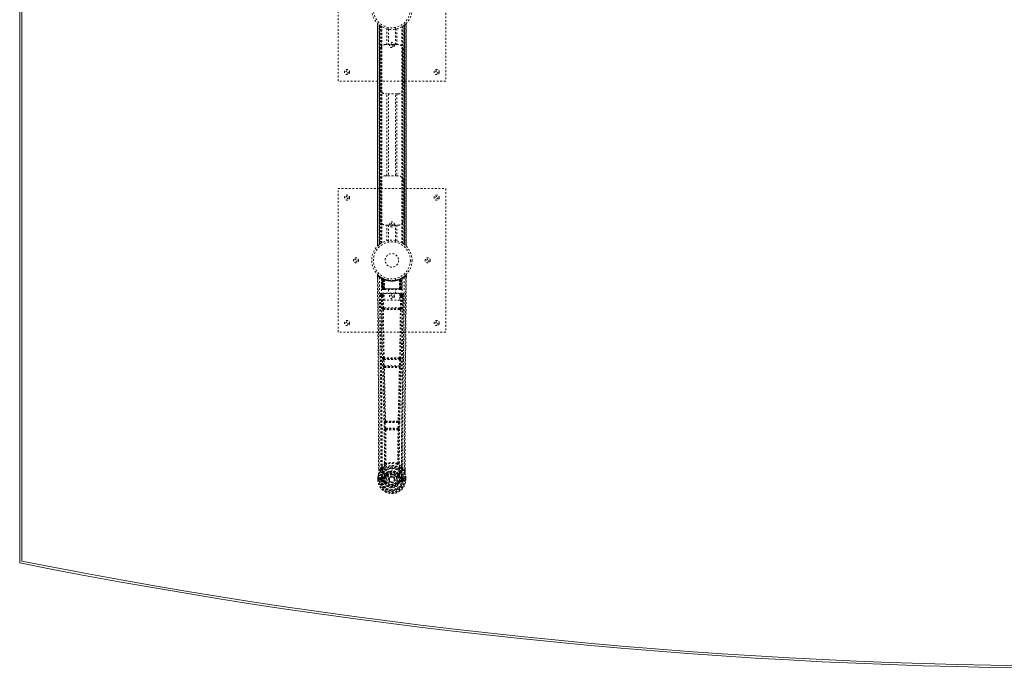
# Model space of a CAD drawing. Header units: inches. Extents: x 5 to 125, y 30 to 90.
# Tile 1 of 6: x 5 to 60, y 30 to 66. Entities that reach past the tile are written whole.
import ezdxf

# ---------------------------------------------------------------- set-up
doc = ezdxf.new("R2010")
doc.units = ezdxf.units.IN
doc.header["$MEASUREMENT"] = 0
doc.linetypes.add('SLD-Dashed', pattern=[0.075, 0.05, -0.025])
doc.linetypes.add('SLD-Solid', pattern=[0])

msp = doc.modelspace()

# ---------------------------------------------------------------- linework, layer by layer
at = {"color": 7, "linetype": 'SLD-Solid', "lineweight": 15}
for p, q in [((5.164, 35.945), (5.164, 83.695)), ((5.282, 36.042), (5.282, 83.598)), ((5.282, 83.598), (5.282, 36.042))]:
    msp.add_line(p, q, dxfattribs=at)
at = {"color": 7, "linetype": 'SLD-Dashed', "lineweight": 0}
for p, q in [((22.914, 62.82), (22.914, 70.82)), ((28.914, 70.82), (28.914, 62.82)), ((25.108, 66.033), (25.108, 53.607)), ((25.109, 66.036), (25.109, 53.605)), ((25.109, 53.606), (25.109, 66.034)), ((25.109, 66.034), (25.109, 66.033)), ((25.121, 53.618), (25.121, 66.022)), ((25.199, 53.689), (25.199, 65.951)), ((25.199, 65.951), (25.199, 53.689)), ((25.203, 65.948), (25.203, 53.692)), ((25.243, 65.916), (25.207, 65.944)), ((25.207, 53.696), (25.207, 65.944)), ((25.207, 65.944), (25.207, 53.696)), ((25.213, 65.94), (25.213, 53.7)), ((25.222, 53.707), (25.222, 65.933)), ((25.223, 53.708), (25.223, 65.932)), ((25.225, 65.93), (25.225, 53.71)), ((25.227, 65.929), (25.227, 53.711)), ((25.258, 65.906), (25.258, 53.734)), ((26.578, 53.728), (26.578, 65.912)), ((26.6, 53.711), (26.6, 65.929)), ((26.602, 53.71), (26.602, 65.93)), ((26.604, 65.932), (26.604, 53.708)), ((26.608, 65.935), (26.608, 53.705)), ((26.62, 65.944), (26.62, 53.696)), ((26.62, 53.696), (26.62, 65.944)), ((26.623, 53.693), (26.623, 65.947)), ((26.629, 65.951), (26.624, 65.948)), ((26.624, 53.692), (26.624, 65.948)), ((26.629, 65.951), (26.629, 53.689)), ((26.629, 53.689), (26.629, 65.951)), ((26.707, 66.022), (26.707, 53.618)), ((26.719, 53.604), (26.719, 66.035)), ((26.719, 66.034), (26.719, 53.606)), ((26.719, 53.607), (26.719, 66.033)), ((25.315, 65.867), (25.311, 65.87)), ((25.315, 53.773), (25.315, 65.867)), ((25.341, 53.788), (25.341, 65.852)), ((25.358, 53.798), (25.358, 65.842)), ((25.632, 64.855), (25.632, 65.731)), ((25.714, 65.809), (25.714, 65.712)), ((25.716, 65.712), (25.716, 64.855)), ((26.111, 64.855), (26.111, 65.712)), ((26.114, 65.712), (26.114, 65.809)), ((26.195, 65.731), (26.195, 64.855)), ((26.469, 53.798), (26.469, 65.842)), ((26.487, 53.788), (26.487, 65.852)), ((26.512, 53.773), (26.512, 65.867)), ((25.549, 64.855), (25.632, 64.855)), ((26.195, 64.855), (25.632, 64.855)), ((26.195, 64.855), (26.279, 64.855)), ((25.299, 62.355), (25.299, 64.605)), ((26.529, 64.605), (26.529, 62.355)), ((28.914, 62.82), (22.914, 62.82)), ((25.632, 62.105), (25.549, 62.105)), ((25.632, 57.535), (25.632, 62.105)), ((26.195, 62.105), (25.632, 62.105)), ((25.716, 62.105), (25.716, 57.535)), ((26.111, 57.535), (26.111, 62.105)), ((26.195, 62.105), (26.195, 57.535)), ((26.279, 62.105), (26.195, 62.105)), ((25.299, 55.035), (25.299, 57.285)), ((25.549, 57.535), (25.632, 57.535)), ((26.195, 57.535), (25.632, 57.535)), ((26.195, 57.535), (26.279, 57.535)), ((26.529, 57.285), (26.529, 55.035)), ((22.914, 48.82), (22.914, 56.82)), ((22.914, 56.82), (28.914, 56.82)), ((28.914, 56.82), (28.914, 48.82)), ((25.632, 54.785), (25.549, 54.785)), ((25.632, 53.909), (25.632, 54.785)), ((25.632, 54.785), (26.195, 54.785)), ((25.716, 54.785), (25.716, 53.928)), ((26.111, 53.928), (26.111, 54.785)), ((26.195, 54.785), (26.195, 53.909)), ((26.279, 54.785), (26.195, 54.785)), ((25.714, 53.928), (25.714, 53.831)), ((26.114, 53.831), (26.114, 53.928)), ((25.199, 53.689), (25.203, 53.692)), ((26.512, 53.773), (26.517, 53.77)), ((26.584, 53.723), (26.62, 53.696)), ((26.624, 53.692), (26.629, 53.689)), ((26.719, 53.606), (26.718, 53.607)), ((25.107, 51.961), (25.108, 51.877)), ((25.345, 51.846), (25.332, 51.854)), ((25.36, 51.822), (25.346, 51.83)), ((25.367, 51.224), (25.346, 51.83)), ((25.381, 51.224), (25.36, 51.822)), ((25.43, 51.802), (25.363, 51.836)), ((25.379, 51.814), (25.401, 51.22)), ((25.447, 51.776), (25.379, 51.811)), ((25.399, 51.224), (25.379, 51.811)), ((25.406, 51.781), (25.418, 51.807)), ((25.406, 51.781), (25.406, 51.224)), ((25.411, 51.779), (25.406, 51.781)), ((25.411, 51.779), (25.424, 51.805)), ((25.411, 51.224), (25.411, 51.779)), ((25.418, 51.807), (25.424, 51.805)), ((25.419, 51.775), (25.432, 51.801)), ((25.42, 51.224), (25.419, 51.775)), ((25.424, 51.773), (25.436, 51.799)), ((25.424, 51.773), (25.424, 51.224)), ((25.431, 51.801), (25.43, 51.802)), ((25.436, 51.799), (25.432, 51.801)), ((25.438, 51.766), (25.45, 51.792)), ((25.438, 51.766), (25.438, 51.224)), ((25.442, 51.764), (25.453, 51.791)), ((25.442, 51.224), (25.442, 51.764)), ((25.447, 51.776), (25.448, 51.775)), ((25.466, 51.224), (25.447, 51.776)), ((25.448, 51.775), (25.467, 51.224)), ((25.45, 51.792), (25.453, 51.791)), ((25.493, 51.746), (25.491, 51.747)), ((25.496, 51.222), (25.491, 51.747)), ((25.493, 51.746), (25.497, 51.224)), ((25.497, 51.772), (25.494, 51.774)), ((25.714, 51.809), (25.714, 51.712)), ((26.114, 51.712), (26.114, 51.809)), ((26.33, 51.224), (26.334, 51.746)), ((26.334, 51.774), (26.331, 51.772)), ((26.336, 51.747), (26.332, 51.222)), ((26.336, 51.747), (26.334, 51.746)), ((26.36, 51.224), (26.379, 51.775)), ((26.381, 51.776), (26.362, 51.224)), ((26.374, 51.791), (26.386, 51.764)), ((26.377, 51.792), (26.404, 51.805)), ((26.377, 51.792), (26.389, 51.766)), ((26.379, 51.775), (26.381, 51.776)), ((26.449, 51.811), (26.381, 51.776)), ((26.386, 51.764), (26.386, 51.224)), ((26.389, 51.224), (26.389, 51.766)), ((26.396, 51.801), (26.391, 51.799)), ((26.391, 51.799), (26.404, 51.773)), ((26.398, 51.802), (26.396, 51.801)), ((26.396, 51.801), (26.408, 51.775)), ((26.464, 51.836), (26.398, 51.802)), ((26.404, 51.805), (26.409, 51.807)), ((26.404, 51.805), (26.416, 51.779)), ((26.404, 51.224), (26.404, 51.773)), ((26.408, 51.775), (26.408, 51.224)), ((26.409, 51.807), (26.417, 51.811)), ((26.409, 51.807), (26.421, 51.781)), ((26.421, 51.781), (26.416, 51.779)), ((26.416, 51.779), (26.416, 51.224)), ((26.421, 51.224), (26.421, 51.781)), ((26.426, 51.22), (26.448, 51.814)), ((26.428, 51.224), (26.449, 51.811)), ((26.441, 51.805), (26.436, 51.806)), ((26.447, 51.224), (26.467, 51.822)), ((26.46, 51.224), (26.481, 51.83)), ((26.481, 51.83), (26.467, 51.822)), ((26.496, 51.854), (26.482, 51.846)), ((26.56, 51.896), (26.499, 51.859)), ((26.67, 51.984), (26.569, 51.903)), ((26.72, 51.962), (26.69, 51.962)), ((26.72, 51.876), (26.72, 51.961)), ((25.367, 51.224), (25.381, 51.224)), ((25.406, 51.224), (25.367, 51.224)), ((25.381, 51.224), (25.42, 51.224)), ((25.394, 51.196), (25.398, 51.195)), ((25.399, 51.224), (25.466, 51.224)), ((25.399, 51.195), (25.399, 51.195)), ((25.407, 51.195), (25.412, 51.195)), ((26.416, 51.224), (25.411, 51.224)), ((25.411, 51.195), (25.42, 51.195)), ((25.42, 51.195), (25.424, 51.195)), ((25.424, 51.224), (26.404, 51.224)), ((25.429, 51.195), (25.495, 51.195)), ((25.438, 51.224), (25.442, 51.224)), ((26.386, 51.224), (25.442, 51.224)), ((25.467, 51.224), (25.466, 51.224)), ((25.496, 51.222), (25.497, 51.224)), ((25.497, 51.224), (26.33, 51.224)), ((25.498, 51.195), (26.33, 51.195)), ((25.719, 51.195), (25.719, 50.962)), ((26.109, 50.962), (26.109, 51.195)), ((26.33, 51.224), (26.332, 51.222)), ((26.332, 51.195), (26.398, 51.195)), ((26.362, 51.224), (26.36, 51.224)), ((26.362, 51.224), (26.428, 51.224)), ((26.386, 51.224), (26.389, 51.224)), ((26.403, 51.195), (26.407, 51.195)), ((26.407, 51.195), (26.417, 51.195)), ((26.408, 51.224), (26.447, 51.224)), ((26.416, 51.195), (26.421, 51.195)), ((26.46, 51.224), (26.421, 51.224)), ((26.421, 51.195), (26.421, 51.197)), ((26.428, 51.195), (26.428, 51.195)), ((26.429, 51.195), (26.433, 51.196)), ((26.447, 51.224), (26.46, 51.224)), ((25.3, 50.898), (25.297, 50.88)), ((25.298, 50.888), (25.297, 50.878)), ((25.297, 50.878), (25.297, 50.877)), ((25.297, 50.877), (25.305, 50.063)), ((25.342, 50.986), (25.342, 50.926)), ((26.485, 50.986), (25.342, 50.986)), ((25.342, 50.926), (25.49, 50.926)), ((25.389, 50.823), (25.434, 50.824)), ((25.389, 50.823), (25.396, 50.163)), ((25.434, 50.868), (25.434, 50.824)), ((25.49, 50.868), (25.434, 50.868)), ((25.441, 50.164), (25.434, 50.824)), ((25.49, 50.824), (25.434, 50.824)), ((25.49, 50.962), (26.351, 50.962)), ((25.49, 50.596), (25.49, 50.962)), ((26.351, 50.596), (25.49, 50.596)), ((26.351, 50.962), (26.351, 50.596)), ((26.351, 50.926), (26.485, 50.926)), ((26.351, 50.868), (26.393, 50.868)), ((26.351, 50.824), (26.393, 50.824)), ((26.393, 50.824), (26.386, 50.164)), ((26.393, 50.868), (26.393, 50.824)), ((26.438, 50.823), (26.431, 50.163)), ((26.485, 50.926), (26.485, 50.986)), ((26.523, 50.063), (26.53, 50.877)), ((26.53, 50.88), (26.527, 50.898)), ((26.53, 50.878), (26.53, 50.888)), ((26.53, 50.876), (26.53, 50.878)), ((25.439, 50.073), (25.488, 50.073)), ((26.386, 50.164), (25.441, 50.164)), ((25.498, 50.119), (25.45, 50.119)), ((26.33, 50.119), (25.498, 50.119)), ((26.377, 50.119), (26.33, 50.119)), ((26.34, 50.073), (26.388, 50.073)), ((28.914, 48.82), (22.914, 48.82)), ((25.434, 47.292), (25.444, 46.939)), ((25.447, 47.384), (25.441, 47.382)), ((25.478, 47.293), (26.349, 47.293)), ((25.489, 46.941), (25.478, 47.293)), ((25.486, 47.338), (25.491, 47.341)), ((26.342, 47.338), (25.486, 47.338)), ((26.336, 47.341), (26.342, 47.338)), ((26.349, 47.293), (26.338, 46.941)), ((26.386, 47.382), (26.381, 47.384)), ((26.394, 47.292), (26.383, 46.939)), ((25.458, 46.849), (25.458, 46.849)), ((26.338, 46.941), (25.489, 46.941)), ((25.503, 46.896), (25.502, 46.896)), ((25.502, 46.896), (26.325, 46.896)), ((26.325, 46.896), (26.324, 46.896)), ((26.369, 46.849), (26.369, 46.849)), ((25.503, 43.77), (25.515, 43.461)), ((25.526, 43.863), (25.513, 43.859)), ((25.515, 43.461), (25.518, 43.427)), ((25.534, 43.371), (25.535, 43.371)), ((25.547, 43.771), (26.28, 43.771)), ((25.559, 43.463), (25.547, 43.771)), ((25.558, 43.816), (25.57, 43.82)), ((26.27, 43.816), (25.558, 43.816)), ((26.268, 43.463), (25.559, 43.463)), ((25.579, 43.417), (25.578, 43.418)), ((25.578, 43.418), (26.249, 43.418)), ((26.249, 43.418), (26.248, 43.417)), ((26.257, 43.82), (26.27, 43.816)), ((26.28, 43.771), (26.268, 43.463)), ((26.293, 43.371), (26.294, 43.371)), ((26.301, 43.863), (26.314, 43.859)), ((26.312, 43.461), (26.31, 43.427)), ((26.324, 43.77), (26.312, 43.461)), ((25.177, 41.088), (25.177, 41.177)), ((25.178, 41.178), (25.178, 41.089)), ((25.303, 41.205), (25.207, 41.09)), ((25.303, 41.205), (25.362, 41.317)), ((26.465, 41.317), (26.524, 41.205)), ((26.621, 41.09), (26.524, 41.205)), ((26.649, 41.089), (26.649, 41.191)), ((26.65, 41.088), (26.65, 41.19)), ((25.135, 40.71), (25.134, 40.706)), ((25.134, 40.589), (25.134, 40.706)), ((25.136, 40.706), (25.135, 40.588)), ((25.164, 40.706), (25.164, 40.59)), ((25.285, 40.663), (25.285, 40.663)), ((25.285, 40.59), (25.285, 40.663)), ((25.315, 40.662), (25.321, 40.681)), ((25.315, 40.661), (25.315, 40.59)), ((25.321, 40.681), (25.32, 40.668)), ((25.32, 40.668), (25.32, 40.59)), ((25.33, 40.709), (25.327, 40.705)), ((25.33, 40.709), (25.34, 40.72)), ((25.456, 40.741), (25.34, 40.72)), ((25.34, 40.72), (25.34, 40.72)), ((25.34, 40.72), (25.34, 40.72)), ((25.355, 40.687), (25.485, 40.712)), ((25.355, 40.687), (25.355, 40.657)), ((25.485, 40.687), (25.355, 40.687)), ((25.485, 40.657), (25.355, 40.657)), ((25.485, 40.712), (25.485, 40.687)), ((25.485, 40.657), (25.485, 40.687)), ((25.533, 40.741), (25.54, 40.753)), ((25.54, 40.753), (25.567, 40.742)), ((25.542, 40.901), (25.542, 40.879)), ((25.549, 40.929), (25.561, 40.947)), ((25.566, 40.897), (25.565, 40.874)), ((26.26, 40.742), (26.287, 40.753)), ((26.262, 40.874), (26.262, 40.897)), ((26.266, 40.947), (26.278, 40.929)), ((26.285, 40.901), (26.285, 40.879)), ((26.287, 40.753), (26.294, 40.742)), ((26.342, 40.712), (26.472, 40.687)), ((26.342, 40.712), (26.342, 40.687)), ((26.472, 40.687), (26.342, 40.687)), ((26.342, 40.657), (26.342, 40.687)), ((26.472, 40.657), (26.342, 40.657)), ((26.487, 40.72), (26.372, 40.741)), ((26.472, 40.657), (26.472, 40.687)), ((26.487, 40.72), (26.497, 40.709)), ((26.5, 40.705), (26.497, 40.709)), ((26.507, 40.681), (26.507, 40.668)), ((26.512, 40.662), (26.507, 40.681)), ((26.507, 40.668), (26.507, 40.59)), ((26.542, 40.663), (26.512, 40.661)), ((26.513, 40.59), (26.512, 40.661)), ((26.542, 40.663), (26.542, 40.662)), ((26.542, 40.662), (26.542, 40.59)), ((26.664, 40.59), (26.663, 40.706)), ((26.692, 40.588), (26.692, 40.706)), ((26.693, 40.706), (26.693, 40.71)), ((26.693, 40.589), (26.693, 40.706)), ((25.134, 40.589), (25.138, 40.589)), ((25.138, 40.589), (25.191, 40.589)), ((25.191, 40.589), (25.214, 40.589)), ((25.214, 40.589), (25.22, 40.589)), ((25.22, 40.589), (25.37, 40.589)), ((25.285, 40.59), (25.285, 40.59)), ((25.32, 40.59), (25.315, 40.59)), ((25.338, 40.469), (25.457, 40.445)), ((25.368, 40.535), (25.368, 40.505)), ((25.368, 40.535), (25.485, 40.535)), ((25.485, 40.485), (25.368, 40.505)), ((25.368, 40.505), (25.485, 40.505)), ((25.37, 40.589), (25.37, 40.589)), ((25.485, 40.535), (25.485, 40.505)), ((25.485, 40.485), (25.485, 40.505)), ((25.545, 40.441), (25.541, 40.449)), ((25.567, 40.45), (25.545, 40.441)), ((25.757, 40.596), (25.758, 40.611)), ((25.757, 40.587), (25.757, 40.596)), ((26.283, 40.441), (26.26, 40.45)), ((26.287, 40.449), (26.283, 40.441)), ((26.337, 40.418), (26.283, 40.441)), ((26.342, 40.535), (26.342, 40.505)), ((26.342, 40.535), (26.459, 40.535)), ((26.459, 40.505), (26.342, 40.485)), ((26.342, 40.485), (26.342, 40.505)), ((26.342, 40.505), (26.459, 40.505)), ((26.37, 40.445), (26.489, 40.469)), ((26.457, 40.589), (26.607, 40.589)), ((26.459, 40.505), (26.459, 40.535)), ((26.507, 40.59), (26.513, 40.59)), ((26.607, 40.589), (26.613, 40.589)), ((26.613, 40.589), (26.636, 40.589)), ((26.636, 40.589), (26.689, 40.589)), ((26.689, 40.589), (26.693, 40.589))]:
    msp.add_line(p, q, dxfattribs=at)
at = {"color": 7, "linetype": 'SLD-Dashed', "lineweight": 0, "flags": 128}
for points in [[(26.624, 65.948), (26.618, 65.943), (26.608, 65.935)], [(25.72, 65.712), (25.718, 65.712), (25.716, 65.712)], [(26.111, 65.712), (26.1, 65.711), (26.075, 65.707)], [(25.716, 53.928), (25.727, 53.929), (25.736, 53.931)], [(26.107, 53.928), (26.11, 53.928), (26.111, 53.928)], [(26.608, 53.705), (26.619, 53.696), (26.624, 53.692)], [(25.155, 51.982), (25.148, 51.985), (25.14, 51.988), (25.132, 51.988), (25.124, 51.987), (25.117, 51.983), (25.112, 51.978), (25.108, 51.972), (25.107, 51.964)], [(25.177, 41.177), (25.174, 43.806), (25.157, 46.524), (25.133, 49.243), (25.107, 51.962)], [(25.107, 51.962), (25.107, 51.961), (25.109, 51.961), (25.116, 51.962), (25.125, 51.962), (25.131, 51.962), (25.137, 51.962)], [(25.137, 51.962), (25.145, 51.97), (25.151, 51.978), (25.155, 51.982), (25.157, 51.984)], [(25.207, 41.09), (25.208, 41.828), (25.207, 42.608), (25.205, 43.431), (25.202, 44.297), (25.197, 45.093), (25.192, 45.923), (25.19, 46.114), (25.189, 46.306), (25.187, 46.5), (25.186, 46.633), (25.185, 46.763), (25.184, 46.898), (25.183, 47.04), (25.179, 47.493), (25.174, 47.998), (25.169, 48.553), (25.166, 48.905), (25.162, 49.277), (25.158, 49.679), (25.155, 50.055), (25.15, 50.546), (25.146, 50.982), (25.142, 51.363), (25.139, 51.69), (25.137, 51.962)], [(25.226, 51.868), (25.231, 50.277), (25.25, 48.688), (25.28, 47.102), (25.318, 45.519), (25.348, 44.279), (25.371, 43.043), (25.381, 41.813), (25.37, 40.589)], [(25.334, 51.812), (25.341, 50.226), (25.361, 48.641), (25.394, 47.059), (25.435, 45.48), (25.466, 44.243), (25.491, 43.01), (25.5, 41.781), (25.488, 40.56)], [(25.34, 51.847), (25.346, 51.836), (25.351, 51.822)], [(25.347, 51.836), (25.347, 51.83), (25.347, 51.829)], [(25.377, 51.819), (25.378, 51.813), (25.378, 51.811)], [(25.38, 51.827), (25.386, 51.824), (25.418, 51.807)], [(26.493, 51.812), (26.486, 50.226), (26.466, 48.641), (26.433, 47.059), (26.392, 45.48), (26.361, 44.243), (26.337, 43.01), (26.327, 41.781), (26.339, 40.559)], [(26.602, 51.868), (26.596, 50.277), (26.578, 48.688), (26.547, 47.102), (26.509, 45.519), (26.48, 44.279), (26.456, 43.043), (26.446, 41.813), (26.457, 40.589)], [(26.621, 41.09), (26.619, 41.903), (26.62, 42.752), (26.622, 43.636), (26.626, 44.438), (26.629, 44.956), (26.633, 45.498), (26.637, 46.064), (26.641, 46.627), (26.645, 47.115), (26.651, 47.762), (26.657, 48.451), (26.664, 49.18), (26.671, 49.856), (26.69, 51.962)], [(26.65, 41.19), (26.653, 43.806), (26.67, 46.523), (26.695, 49.244), (26.72, 51.962)], [(26.717, 51.961), (26.716, 51.969), (26.712, 51.977), (26.707, 51.983), (26.701, 51.988), (26.694, 51.991), (26.686, 51.991), (26.679, 51.99), (26.672, 51.986)], [(25.438, 51.224), (25.43, 51.224), (25.423, 51.224), (25.416, 51.224), (25.409, 51.224), (25.405, 51.224), (25.401, 51.224), (25.399, 51.224), (25.399, 51.224)], [(25.399, 51.224), (25.4, 51.217), (25.401, 51.215)], [(25.413, 51.195), (25.413, 51.195), (25.414, 51.195), (25.416, 51.196), (25.42, 51.197)], [(25.428, 51.195), (25.429, 51.195), (25.43, 51.195)], [(25.467, 51.224), (25.47, 51.214), (25.477, 51.205)], [(25.496, 51.222), (25.481, 51.209), (25.477, 51.205)], [(26.332, 51.222), (26.346, 51.209), (26.35, 51.205)], [(26.35, 51.205), (26.357, 51.214), (26.36, 51.224)], [(26.428, 51.224), (26.428, 51.224), (26.426, 51.224), (26.423, 51.224), (26.418, 51.224), (26.412, 51.224), (26.405, 51.224), (26.397, 51.224), (26.389, 51.224)], [(26.407, 51.197), (26.411, 51.196), (26.413, 51.195), (26.415, 51.195), (26.415, 51.195)], [(25.237, 50.88), (25.241, 50.504), (25.245, 50.075), (25.249, 49.605), (25.253, 49.18), (25.255, 48.958), (25.258, 48.735), (25.26, 48.513), (25.262, 48.26), (25.265, 48.005), (25.267, 47.758), (25.272, 47.254), (25.276, 46.787), (25.28, 46.355), (25.283, 45.932), (25.287, 45.442), (25.293, 44.601), (25.298, 43.753), (25.301, 42.875), (25.303, 42.021), (25.303, 41.205)], [(25.297, 50.88), (25.32, 50.852), (25.389, 50.823)], [(25.297, 50.88), (25.328, 47.692), (25.353, 44.504), (25.362, 41.317)], [(25.434, 50.868), (25.365, 50.897), (25.342, 50.926)], [(26.485, 50.926), (26.462, 50.897), (26.393, 50.868)], [(26.438, 50.823), (26.433, 50.823), (26.423, 50.823), (26.409, 50.823), (26.393, 50.824)], [(26.438, 50.823), (26.507, 50.852), (26.528, 50.877)], [(26.465, 41.317), (26.474, 44.504), (26.5, 47.692), (26.53, 50.88)], [(26.524, 41.205), (26.524, 41.945), (26.526, 42.717), (26.528, 43.52), (26.532, 44.286), (26.537, 45.062), (26.543, 45.838), (26.55, 46.594), (26.556, 47.319), (26.563, 47.994), (26.57, 48.751), (26.577, 49.461), (26.583, 50.158), (26.59, 50.88)], [(25.441, 50.164), (25.426, 50.163), (25.411, 50.163), (25.401, 50.163), (25.396, 50.163)], [(25.406, 50.075), (25.422, 48.729), (25.447, 47.384)], [(25.481, 47.382), (25.456, 48.727), (25.439, 50.073)], [(26.34, 50.073), (26.128, 50.073), (25.914, 50.072), (25.699, 50.073), (25.488, 50.073)], [(26.33, 50.119), (26.125, 50.119), (25.919, 50.119), (25.708, 50.119), (25.498, 50.119)], [(26.388, 50.073), (26.372, 48.727), (26.347, 47.382)], [(26.377, 50.119), (26.394, 50.116), (26.405, 50.108)], [(26.421, 50.075), (26.405, 48.729), (26.381, 47.384)], [(26.431, 50.163), (26.426, 50.163), (26.416, 50.163), (26.402, 50.163), (26.386, 50.164)], [(25.478, 47.293), (25.47, 47.293), (25.462, 47.293), (25.455, 47.293), (25.448, 47.292), (25.443, 47.292), (25.438, 47.292), (25.435, 47.292), (25.434, 47.292)], [(26.394, 47.292), (26.392, 47.292), (26.389, 47.292), (26.384, 47.292), (26.379, 47.292), (26.372, 47.293), (26.365, 47.293), (26.357, 47.293), (26.349, 47.293)], [(25.489, 46.941), (25.481, 46.94), (25.473, 46.94), (25.466, 46.94), (25.459, 46.94), (25.454, 46.94), (25.449, 46.939), (25.446, 46.939), (25.444, 46.939)], [(25.444, 46.939), (25.446, 46.906), (25.447, 46.904)], [(25.458, 46.849), (25.493, 45.354), (25.526, 43.863)], [(25.562, 43.859), (25.528, 45.35), (25.493, 46.847)], [(26.335, 46.847), (26.299, 45.35), (26.266, 43.859)], [(26.369, 46.849), (26.334, 45.354), (26.301, 43.863)], [(26.383, 46.939), (26.381, 46.939), (26.378, 46.939), (26.374, 46.94), (26.368, 46.94), (26.361, 46.94), (26.354, 46.94), (26.346, 46.94), (26.338, 46.941)], [(26.364, 46.869), (26.366, 46.867), (26.369, 46.849)], [(26.383, 46.939), (26.381, 46.906), (26.381, 46.904)], [(25.547, 43.771), (25.54, 43.771), (25.532, 43.771), (25.525, 43.77), (25.518, 43.77), (25.513, 43.77), (25.508, 43.77), (25.505, 43.77), (25.503, 43.77)], [(25.559, 43.463), (25.552, 43.462), (25.544, 43.462), (25.537, 43.462), (25.53, 43.461), (25.525, 43.461), (25.52, 43.461), (25.517, 43.461), (25.515, 43.461)], [(25.535, 43.371), (25.545, 42.439), (25.546, 41.51)], [(25.547, 43.771), (25.547, 43.78), (25.547, 43.788), (25.549, 43.802), (25.553, 43.812), (25.558, 43.816)], [(26.268, 43.463), (26.267, 43.454), (26.265, 43.445), (26.261, 43.431), (26.255, 43.422), (26.252, 43.419), (26.25, 43.418), (26.249, 43.418)], [(26.312, 43.461), (26.307, 43.461), (26.297, 43.461), (26.283, 43.462), (26.268, 43.463)], [(26.27, 43.816), (26.275, 43.812), (26.278, 43.802), (26.28, 43.788), (26.28, 43.78), (26.28, 43.771)], [(26.324, 43.77), (26.322, 43.77), (26.319, 43.77), (26.315, 43.77), (26.309, 43.77), (26.303, 43.77), (26.295, 43.771), (26.288, 43.771), (26.28, 43.771)], [(26.293, 43.371), (26.282, 42.439), (26.281, 41.51)], [(25.57, 43.366), (25.581, 42.433), (25.582, 41.503)], [(26.246, 41.503), (26.246, 42.433), (26.257, 43.366)], [(25.544, 41.501), (25.446, 41.415), (25.362, 41.317)], [(25.455, 41.268), (25.45, 41.262), (25.44, 41.253)], [(25.544, 41.501), (25.546, 41.491), (25.55, 41.482), (25.557, 41.476), (25.564, 41.473), (25.572, 41.473), (25.58, 41.477), (25.587, 41.483), (25.592, 41.492)], [(25.582, 41.503), (25.582, 41.501), (25.583, 41.499), (25.585, 41.496), (25.592, 41.492)], [(26.235, 41.492), (26.242, 41.496), (26.245, 41.499), (26.245, 41.501), (26.246, 41.503)], [(26.235, 41.492), (26.24, 41.483), (26.247, 41.477), (26.255, 41.473), (26.263, 41.473), (26.271, 41.476), (26.277, 41.482), (26.281, 41.491), (26.283, 41.501)], [(26.465, 41.317), (26.381, 41.415), (26.283, 41.501)], [(26.387, 41.253), (26.378, 41.262), (26.372, 41.268)], [(25.134, 40.706), (25.147, 40.801), (25.163, 40.876)], [(25.134, 40.706), (25.134, 40.706), (25.135, 40.706), (25.138, 40.706), (25.141, 40.706), (25.146, 40.706), (25.152, 40.706), (25.158, 40.706), (25.164, 40.706)], [(25.165, 40.887), (25.148, 40.808), (25.135, 40.71)], [(25.135, 40.71), (25.136, 40.71), (25.137, 40.71), (25.14, 40.709), (25.144, 40.709), (25.148, 40.708), (25.153, 40.707), (25.159, 40.706), (25.164, 40.706)], [(25.165, 40.887), (25.163, 40.881), (25.163, 40.876)], [(25.345, 41.165), (25.244, 41.041), (25.165, 40.887)], [(25.207, 41.09), (25.201, 41.09), (25.195, 41.089), (25.189, 41.089), (25.184, 41.089), (25.18, 41.089), (25.178, 41.089), (25.177, 41.088), (25.177, 41.088)], [(25.285, 40.663), (25.296, 40.662), (25.305, 40.662), (25.312, 40.661), (25.315, 40.661)], [(25.315, 40.661), (25.315, 40.661), (25.315, 40.662)], [(25.355, 40.657), (25.337, 40.66), (25.32, 40.668)], [(25.483, 40.764), (25.469, 40.747), (25.456, 40.741)], [(25.542, 40.879), (25.511, 40.829), (25.483, 40.764)], [(25.686, 41.033), (25.636, 41.006), (25.561, 40.947)], [(25.595, 40.73), (25.589, 40.732), (25.584, 40.734), (25.58, 40.736), (25.575, 40.738), (25.572, 40.739), (25.569, 40.741), (25.568, 40.741), (25.567, 40.742)], [(26.266, 40.947), (26.191, 41.006), (26.141, 41.033)], [(26.287, 40.753), (26.261, 40.814), (26.233, 40.861)], [(26.233, 40.73), (26.238, 40.732), (26.243, 40.734), (26.248, 40.736), (26.252, 40.738), (26.255, 40.739), (26.258, 40.741), (26.26, 40.741), (26.26, 40.742)], [(26.285, 40.879), (26.316, 40.828), (26.344, 40.764)], [(26.344, 40.764), (26.358, 40.747), (26.372, 40.741)], [(26.507, 40.668), (26.49, 40.66), (26.472, 40.657)], [(26.482, 41.165), (26.583, 41.041), (26.662, 40.887)], [(26.512, 40.662), (26.512, 40.661), (26.512, 40.661)], [(26.65, 41.088), (26.651, 41.088), (26.65, 41.089), (26.647, 41.089), (26.644, 41.089), (26.638, 41.089), (26.633, 41.089), (26.627, 41.09), (26.621, 41.09)], [(26.664, 40.876), (26.664, 40.881), (26.662, 40.887)], [(26.693, 40.71), (26.681, 40.798), (26.662, 40.887)], [(26.693, 40.71), (26.692, 40.71), (26.69, 40.71), (26.687, 40.709), (26.683, 40.709), (26.679, 40.708), (26.674, 40.707), (26.669, 40.706), (26.663, 40.706)], [(26.663, 40.706), (26.67, 40.706), (26.676, 40.706), (26.681, 40.706), (26.686, 40.706), (26.69, 40.706), (26.692, 40.706), (26.693, 40.706), (26.693, 40.706)], [(26.693, 40.706), (26.68, 40.801), (26.664, 40.876)], [(25.164, 40.59), (25.157, 40.59), (25.151, 40.59), (25.146, 40.59), (25.141, 40.589), (25.137, 40.589), (25.135, 40.589), (25.134, 40.589), (25.134, 40.589)], [(25.315, 40.59), (25.311, 40.59), (25.305, 40.59), (25.296, 40.59), (25.285, 40.59)], [(25.325, 40.517), (25.345, 40.53), (25.368, 40.535)], [(26.339, 40.559), (26.334, 40.482), (26.311, 40.406), (26.272, 40.336), (26.218, 40.275), (26.152, 40.226), (26.078, 40.189), (25.997, 40.167), (25.914, 40.159), (25.83, 40.167), (25.749, 40.189), (25.675, 40.226), (25.609, 40.275), (25.555, 40.336), (25.516, 40.406), (25.493, 40.482), (25.488, 40.559)], [(25.595, 40.462), (25.589, 40.46), (25.584, 40.458), (25.58, 40.456), (25.575, 40.454), (25.572, 40.453), (25.569, 40.451), (25.568, 40.451), (25.567, 40.45)], [(26.233, 40.462), (26.238, 40.46), (26.243, 40.458), (26.248, 40.456), (26.252, 40.454), (26.255, 40.453), (26.258, 40.451), (26.26, 40.451), (26.26, 40.45)], [(26.459, 40.535), (26.482, 40.53), (26.502, 40.517)], [(26.693, 40.589), (26.694, 40.589), (26.692, 40.589), (26.69, 40.589), (26.686, 40.589), (26.682, 40.59), (26.676, 40.59), (26.67, 40.59), (26.664, 40.59)]]:
    msp.add_lwpolyline(points, dxfattribs=at)
at = {"color": 7, "linetype": 'SLD-Dashed', "lineweight": 0}
for centre, radius in [((25.914, 66.82), 1.125), ((25.914, 66.82), 1.03), ((25.914, 64.82), 0.14), ((25.914, 64.82), 0.0625), ((23.414, 63.32), 0.14), ((23.414, 63.32), 0.0625), ((28.414, 63.32), 0.141), ((28.414, 63.32), 0.0625), ((23.414, 56.32), 0.14), ((23.414, 56.32), 0.0625), ((28.414, 56.32), 0.141), ((28.414, 56.32), 0.0625), ((25.914, 54.82), 0.141), ((25.914, 54.82), 0.0625), ((25.914, 52.82), 1.125), ((25.914, 52.82), 1.03), ((23.914, 52.82), 0.14), ((23.914, 52.82), 0.0625), ((25.914, 52.82), 0.376), ((27.914, 52.82), 0.14), ((27.914, 52.82), 0.0625), ((25.914, 50.82), 0.141), ((25.914, 50.82), 0.0625), ((23.414, 49.32), 0.14), ((28.414, 49.32), 0.141), ((23.414, 49.32), 0.0625), ((28.414, 49.32), 0.0625), ((25.914, 40.596), 0.7), ((25.914, 40.596), 0.69), ((25.914, 40.596), 0.623), ((25.914, 40.596), 0.32), ((25.914, 40.596), 0.275), ((25.914, 40.596), 0.188), ((25.914, 40.596), 0.157), ((25.914, 40.596), 0.142), ((25.914, 40.596), 0.139), ((25.914, 40.596), 0.138)]:
    msp.add_circle(centre, radius, dxfattribs=at)
for centre, radius, start, end in [((26.013, 66.918), 1.265, 224.3616, 225.1374), ((26.051, 66.994), 1.346, 231.2175, 232.3006), ((25.913, 66.82), 1.125, 232.2632, 239.3845), ((25.936, 66.795), 1.091, 307.6136, 315.7635), ((25.92, 66.831), 1.138, 237.8797, 240.4112), ((25.914, 66.819), 1.124, 299.5744, 302.1375), ((25.549, 64.605), 0.25, 90, 180), ((26.279, 64.605), 0.25, 0, 90), ((25.549, 62.355), 0.25, 180, 270), ((26.279, 62.355), 0.25, 270, 0), ((25.549, 57.285), 0.25, 90, 180), ((26.279, 57.285), 0.25, 0, 90), ((25.549, 55.035), 0.25, 180, 270), ((26.279, 55.035), 0.25, 270, 0), ((25.914, 52.819), 1.127, 119.5764, 122.1327), ((25.916, 52.824), 1.121, 57.8593, 60.4289), ((25.893, 52.843), 1.094, 127.6215, 135.7543), ((25.907, 52.828), 1.114, 127.9189, 129.4747), ((25.928, 52.802), 1.148, 127.6054, 128.8755), ((25.914, 52.82), 1.125, 52.2641, 59.3824), ((25.949, 52.865), 1.068, 51.0734, 52.4391), ((26.026, 52.932), 0.966, 44.2368, 45.2524), ((25.137, 51.962), 0.03, 47.8449, 180.5363), ((25.908, 52.855), 1.2, 228.1041, 235.3369), ((25.914, 52.82), 1.158, 227.8714, 312.137), ((25.91, 52.815), 1.121, 227.9001, 235.3589), ((25.256, 51.868), 0.03, 55.924, 179.7423), ((25.899, 53.054), 1.364, 240.4153, 245.5492), ((25.914, 52.821), 1.129, 235.3455, 240.4714), ((25.316, 51.829), 0.03, 1.989, 58.9216), ((25.911, 52.816), 1.122, 238.926, 239.8098), ((25.297, 51.793), 0.0707, 31.4602, 58.8912), ((25.376, 51.8), 0.0429, 114.1704, 162.9956), ((25.914, 52.852), 1.19, 240.8802, 299.1198), ((25.33, 51.821), 0.0299, 1.9107, 59.6985), ((25.829, 52.673), 0.958, 239.617, 242.5243), ((25.925, 52.843), 1.155, 239.9261, 243.955), ((25.904, 52.454), 0.837, 228.2593, 233.5272), ((25.914, 52.82), 1.127, 240.4733, 299.5267), ((25.886, 52.428), 0.803, 229.0653, 234.4769), ((25.349, 51.81), 0.0299, 1.7967, 60.751), ((25.92, 52.833), 1.142, 240.8129, 245.678), ((25.348, 51.81), 0.03, 16.8927, 61.2258), ((25.902, 52.443), 0.82, 230.3937, 235.5934), ((25.914, 52.819), 1.155, 244.2142, 295.7858), ((25.914, 52.819), 1.155, 244.9105, 295.0895), ((25.417, 51.775), 0.0297, 1.469, 64.4831), ((25.418, 51.774), 0.0297, 1.4806, 64.5523), ((25.914, 52.819), 1.155, 245.8866, 294.1134), ((25.869, 52.371), 0.73, 234.7479, 238.7752), ((25.464, 51.763), 0.0311, 328.3428, 19.6384), ((25.463, 51.763), 0.0345, 328.961, 15.1624), ((25.914, 52.783), 1.12, 247.9256, 292.0744), ((26.364, 51.763), 0.0345, 164.831, 211.0553), ((26.363, 51.763), 0.031, 160.2177, 211.6924), ((25.956, 52.374), 0.734, 301.2412, 305.2414), ((26.021, 52.588), 0.872, 293.5613, 295.4799), ((26.433, 51.698), 0.109, 91.2471, 120.4804), ((26.409, 51.774), 0.0297, 115.4507, 178.5236), ((26.41, 51.775), 0.0297, 115.5332, 178.5219), ((25.926, 52.443), 0.821, 304.4097, 309.6075), ((25.939, 52.432), 0.807, 305.5345, 310.9189), ((26.464, 51.679), 0.137, 89.4088, 113.5142), ((25.919, 52.46), 0.844, 306.4965, 311.7192), ((26.479, 51.81), 0.0299, 119.2539, 178.1984), ((26.06, 52.568), 0.836, 298.7915, 300.3493), ((26.497, 51.821), 0.0299, 120.3019, 178.0969), ((25.914, 52.82), 1.127, 299.526, 304.6584), ((26.452, 51.8), 0.0429, 17.0146, 65.8219), ((26.511, 51.829), 0.03, 121.0773, 178.0202), ((25.928, 53.054), 1.364, 294.449, 299.5855), ((25.918, 52.814), 1.12, 304.6371, 312.1019), ((26.572, 51.868), 0.03, 0.2615, 124.077), ((25.915, 52.86), 1.206, 304.6792, 311.8728), ((26.69, 51.962), 0.03, 359.4717, 132.1511), ((26.635, 51.932), 0.0633, 28.5158, 55.8927), ((25.397, 51.225), 0.03, 182.0013, 269.988), ((25.398, 51.225), 0.0305, 182.3548, 249.3723), ((25.411, 51.225), 0.03, 181.9918, 246.5565), ((25.411, 51.226), 0.0315, 237.9397, 270.6804), ((25.429, 51.225), 0.03, 181.9417, 269.931), ((25.426, 51.085), 0.113, 100.0758, 103.9876), ((26.237, 51.221), 0.83, 179.7797, 181.6267), ((25.816, 51.217), 0.405, 178.9836, 183.078), ((25.84, 51.217), 0.421, 179.0307, 182.9752), ((25.846, 51.217), 0.423, 179.04, 182.966), ((25.879, 51.217), 0.441, 179.0846, 182.847), ((25.89, 51.217), 0.448, 179.1065, 182.8066), ((25.496, 51.225), 0.0299, 181.8099, 269.8016), ((25.498, 51.221), 0.0265, 218.3853, 269.3764), ((26.329, 51.222), 0.0266, 270.7975, 321.4461), ((26.332, 51.225), 0.0299, 270.1848, 358.2037), ((25.94, 51.217), 0.446, 357.1813, 0.9056), ((25.944, 51.217), 0.446, 357.1813, 0.9056), ((26.394, 51.23), 0.0353, 261.8131, 350.6747), ((26.398, 51.225), 0.03, 270.062, 358.0698), ((25.981, 51.217), 0.422, 357.0374, 0.9659), ((25.559, 51.221), 0.848, 358.418, 0.2259), ((26.005, 51.217), 0.412, 356.9444, 0.9754), ((26.416, 51.226), 0.0314, 269.3036, 302.3798), ((26.399, 51.081), 0.118, 75.8798, 79.5824), ((26.417, 51.225), 0.03, 293.4941, 358.0265), ((26.43, 51.225), 0.03, 270.0049, 358.0012), ((26.429, 51.225), 0.0305, 290.7103, 357.6498), ((25.342, 50.881), 0.105, 89.91, 180.6438), ((25.279, 48.021), 2.86, 89.6399, 90.8419), ((25.342, 50.881), 0.045, 90.0254, 157.9811), ((25.434, 50.823), 0.0451, 90.4287, 180.3551), ((26.393, 50.823), 0.0451, 359.6174, 89.5736), ((26.485, 50.881), 0.105, 359.3624, 90.0839), ((26.485, 50.881), 0.045, 22.0128, 89.9776), ((26.548, 48.005), 2.875, 89.1624, 90.358), ((25.685, 50.15), 0.289, 177.353, 195.0249), ((25.452, 50.074), 0.0456, 91.919, 179.0078), ((25.432, 50.331), 0.258, 264.2206, 271.5605), ((25.514, 50.08), 0.075, 147.9939, 184.8176), ((25.518, 50.156), 0.0773, 174.5317, 208.3848), ((25.552, 50.083), 0.0652, 146.4299, 189.4323), ((26.275, 50.083), 0.0652, 350.5383, 33.553), ((26.309, 50.156), 0.0773, 331.6291, 5.4591), ((26.313, 50.08), 0.0756, 355.3509, 31.8417), ((26.395, 50.331), 0.258, 268.4472, 275.7754), ((26.383, 50.077), 0.0384, 357.07, 55.3779), ((26.142, 50.15), 0.289, 344.9839, 2.6443), ((25.653, 47.319), 0.221, 163.6336, 187.1277), ((25.486, 47.383), 0.0451, 181.9442, 269.4373), ((25.492, 47.386), 0.0451, 181.9657, 269.4271), ((25.473, 47.517), 0.135, 258.8563, 273.2861), ((25.537, 47.307), 0.0601, 148.6119, 193.0909), ((25.537, 47.375), 0.057, 172.6032, 216.4955), ((25.914, 11.248), 36.136, 89.3136, 90.6865), ((25.914, 14.318), 33.026, 89.2675, 90.7325), ((26.335, 47.386), 0.0451, 270.5802, 358.0316), ((26.29, 47.375), 0.0567, 323.3893, 7.5189), ((26.341, 47.383), 0.0451, 270.5596, 358.0559), ((26.29, 47.307), 0.0601, 346.903, 31.4001), ((26.354, 47.518), 0.136, 266.742, 281.1117), ((26.174, 47.319), 0.222, 352.8834, 16.3582), ((25.564, 46.9), 0.118, 177.994, 205.359), ((25.503, 46.85), 0.0451, 90.638, 181.6254), ((25.503, 46.851), 0.0451, 90.6366, 181.6239), ((25.485, 46.97), 0.123, 257.6604, 273.6569), ((25.551, 46.935), 0.0626, 174.4872, 218.444), ((25.561, 46.858), 0.0697, 146.9349, 189.0894), ((25.914, 80.42), 33.576, 269.2814, 270.7186), ((25.914, 80.244), 33.351, 269.2944, 270.7056), ((26.324, 46.852), 0.0433, 22.7738, 90.2205), ((26.266, 46.858), 0.0697, 350.9197, 33.0612), ((26.276, 46.935), 0.0626, 321.5425, 5.5207), ((26.324, 46.851), 0.0451, 358.3749, 89.3647), ((26.342, 46.971), 0.125, 266.4445, 282.2387), ((26.263, 46.9), 0.118, 334.6373, 2.0209), ((25.666, 43.797), 0.165, 157.6334, 189.4062), ((25.558, 43.861), 0.0451, 182.4886, 269.1349), ((25.611, 43.423), 0.0933, 177.5335, 214.1341), ((25.571, 43.866), 0.0451, 182.5976, 269.1083), ((25.555, 43.951), 0.092, 251.4672, 273.9876), ((25.579, 43.373), 0.0451, 91.0467, 182.1362), ((25.58, 43.372), 0.0451, 91.0408, 182.1568), ((25.564, 43.453), 0.088, 250.2487, 273.9522), ((25.618, 43.46), 0.0588, 177.8309, 226.6359), ((25.623, 43.852), 0.0612, 173.935, 211.5482), ((25.914, 6.833), 37.028, 89.4553, 90.5445), ((25.657, 43.378), 0.0873, 153.1949, 188.1834), ((25.914, 10.929), 32.893, 89.4021, 90.5979), ((25.914, 76.786), 33.37, 269.4251, 270.5749), ((26.248, 43.372), 0.0451, 357.8507, 88.9532), ((26.171, 43.378), 0.0873, 351.8103, 26.8115), ((26.249, 43.373), 0.0451, 357.8573, 88.9568), ((26.256, 43.866), 0.0451, 270.8959, 357.4012), ((26.205, 43.852), 0.0607, 328.3045, 6.2255), ((26.263, 43.454), 0.0889, 266.1784, 289.6244), ((26.272, 43.951), 0.0918, 266.0195, 288.5494), ((26.269, 43.861), 0.0451, 270.8633, 357.5101), ((26.216, 43.423), 0.0933, 325.8654, 2.4683), ((26.161, 43.797), 0.165, 350.5971, 22.3632), ((25.914, 76.1), 32.736, 269.3991, 270.6007), ((25.914, 40.596), 0.787, 8.3239, 171.6761), ((25.914, 40.596), 0.758, 8.3238, 171.6762), ((25.914, 40.596), 0.632, 6.0643, 173.9357), ((25.766, 41.653), 0.644, 224.0915, 229.2575), ((25.914, 40.596), 0.602, 6.2697, 173.7303), ((26.888, 39.591), 2.205, 131.0585, 134.4307), ((25.423, 41.32), 0.0608, 182.3868, 301.9657), ((26.182, 40.759), 0.888, 129.1314, 144.9697), ((25.532, 41.509), 0.0143, 327.5376, 3.4033), ((25.604, 41.505), 0.0608, 183.6675, 286.5447), ((25.578, 41.583), 0.0795, 246.0531, 272.5059), ((25.914, 40.582), 0.965, 70.5267, 109.4745), ((25.668, 41.51), 0.0786, 193.3231, 233.7398), ((25.914, 40.655), 0.844, 69.7726, 110.2274), ((26.223, 41.505), 0.0608, 253.4562, 356.3316), ((26.159, 41.51), 0.0786, 306.2619, 346.6752), ((25.645, 40.759), 0.888, 35.0295, 50.8694), ((26.249, 41.583), 0.0795, 267.4943, 293.9481), ((26.296, 41.509), 0.0143, 176.6398, 212.4489), ((26.404, 41.32), 0.0608, 238.0298, 357.6188), ((24.94, 39.591), 2.204, 45.5693, 48.943), ((26.062, 41.653), 0.644, 310.7404, 315.9104), ((23.976, 41.06), 1.201, 351.1838, 1.3461), ((21.589, 41.728), 3.674, 346.76, 349.9891), ((25.435, 40.665), 0.115, 159.7142, 172.2702), ((25.355, 40.718), 0.0306, 203.8356, 270.957), ((25.777, 40.506), 0.491, 116.1258, 155.5134), ((25.721, 40.5), 0.44, 113.9346, 149.9026), ((25.485, 40.742), 0.0299, 180.9901, 268.9549), ((25.513, 40.769), 0.031, 190.1682, 328.1963), ((25.485, 40.776), 0.089, 270, 337.226), ((25.483, 40.768), 0.0565, 271.9647, 331.5541), ((25.485, 40.776), 0.119, 269.9994, 337.2262), ((25.979, 40.6), 0.465, 145.8355, 160.7969), ((25.587, 40.905), 0.0444, 147.4008, 184.9848), ((25.564, 40.947), 0.0507, 244.3346, 271.7404), ((25.572, 40.882), 0.0305, 185.6317, 316.0648), ((25.564, 40.925), 0.0504, 244.2272, 271.7462), ((25.601, 40.952), 0.0404, 187.2936, 232.7836), ((25.914, 40.585), 0.453, 39.7482, 140.251), ((25.594, 40.898), 0.0371, 220.1796, 270.7154), ((25.598, 40.896), 0.0326, 132.1724, 178.358), ((25.914, 40.596), 0.376, 22.774, 157.226), ((25.914, 40.559), 0.494, 46.9721, 133.0279), ((25.914, 40.602), 0.411, 39.0112, 140.9888), ((25.914, 40.596), 0.346, 22.7743, 157.2257), ((25.914, 40.596), 0.275, 89.9999, 270.0001), ((25.914, 40.614), 0.476, 61.4727, 118.5261), ((25.914, 40.596), 0.157, 65.1542, 110.0596), ((25.914, 40.596), 0.275, 269.9998, 90.0002), ((26.255, 40.882), 0.0305, 223.9307, 354.3728), ((26.234, 40.898), 0.0371, 269.2785, 319.8265), ((26.342, 40.776), 0.119, 202.773, 270.0014), ((26.226, 40.952), 0.0404, 307.2389, 352.6765), ((26.229, 40.896), 0.0326, 1.6413, 47.8282), ((26.342, 40.776), 0.089, 202.774, 270), ((26.263, 40.947), 0.0506, 268.248, 295.688), ((26.263, 40.925), 0.0505, 268.2818, 295.7449), ((26.046, 40.501), 0.497, 24.8144, 63.6297), ((26.241, 40.905), 0.0444, 355.0078, 32.6963), ((26.107, 40.5), 0.439, 30.0687, 66.0863), ((26.314, 40.769), 0.031, 211.5939, 350.05), ((26.344, 40.768), 0.0567, 208.2285, 267.9799), ((26.342, 40.742), 0.0299, 271.048, 359.0069), ((26.472, 40.718), 0.0305, 269.0412, 336.1662), ((26.423, 40.673), 0.0844, 5.4069, 22.6191), ((30.24, 41.728), 3.676, 190.0104, 193.2379), ((27.852, 41.06), 1.202, 178.6564, 188.8137), ((26.663, 40.706), 0.03, 0.2178, 5.2738), ((25.914, 40.596), 0.78, 180, 359.4852), ((25.914, 40.596), 0.78, 180.5288, 359.4712), ((25.914, 40.596), 0.75, 180.4562, 359.5438), ((25.914, 40.596), 0.629, 180.5443, 359.4557), ((25.914, 40.596), 0.599, 180.5443, 359.4557), ((25.914, 40.596), 0.593, 180.5524, 187.6091), ((25.529, 40.545), 0.206, 187.6559, 201.6553), ((25.367, 40.475), 0.0299, 88.054, 192.1038), ((25.489, 40.809), 0.249, 241.7073, 269.8599), ((25.914, 40.583), 0.543, 179.366, 0.634), ((25.486, 40.454), 0.0301, 91.4585, 197.6208), ((25.448, 40.401), 0.0455, 22.523, 78.6525), ((25.485, 40.416), 0.119, 22.7738, 90.0006), ((25.485, 40.416), 0.089, 22.774, 90), ((25.479, 40.413), 0.0714, 30.2981, 85.2611), ((26.063, 39.13), 1.41, 111.5684, 113.9802), ((25.914, 40.596), 0.459, 202.774, 337.226), ((25.914, 40.596), 0.4, 202.774, 337.226), ((25.914, 40.596), 0.376, 202.774, 337.226), ((25.914, 40.596), 0.346, 202.7743, 337.2257), ((26.342, 40.416), 0.119, 89.9986, 157.227), ((26.342, 40.416), 0.089, 90, 157.226), ((26.348, 40.413), 0.0715, 94.7869, 149.7544), ((26.379, 40.401), 0.0455, 101.3611, 157.4594), ((26.34, 40.801), 0.242, 269.7364, 298.8242), ((26.342, 40.454), 0.0301, 342.3484, 88.5723), ((26.46, 40.475), 0.0299, 347.898, 91.9442), ((26.298, 40.545), 0.206, 338.3429, 352.3369), ((25.914, 40.596), 0.593, 352.3909, 359.4476), ((26.519, 39.716), 0.874, 88.484, 90.4271)]:
    msp.add_arc(centre, radius, start, end, dxfattribs=at)
at = {"color": 7, "linetype": 'SLD-Solid', "lineweight": 15}
for radius, start, end in [(306.773, 258.76873, 281.23127), (306.654, 258.78685, 281.21315), (306.654, 258.78685, 281.21315)]:
    msp.add_arc((64.914, 336.843), radius, start, end, dxfattribs=at)

doc.saveas('drawing.dxf')
